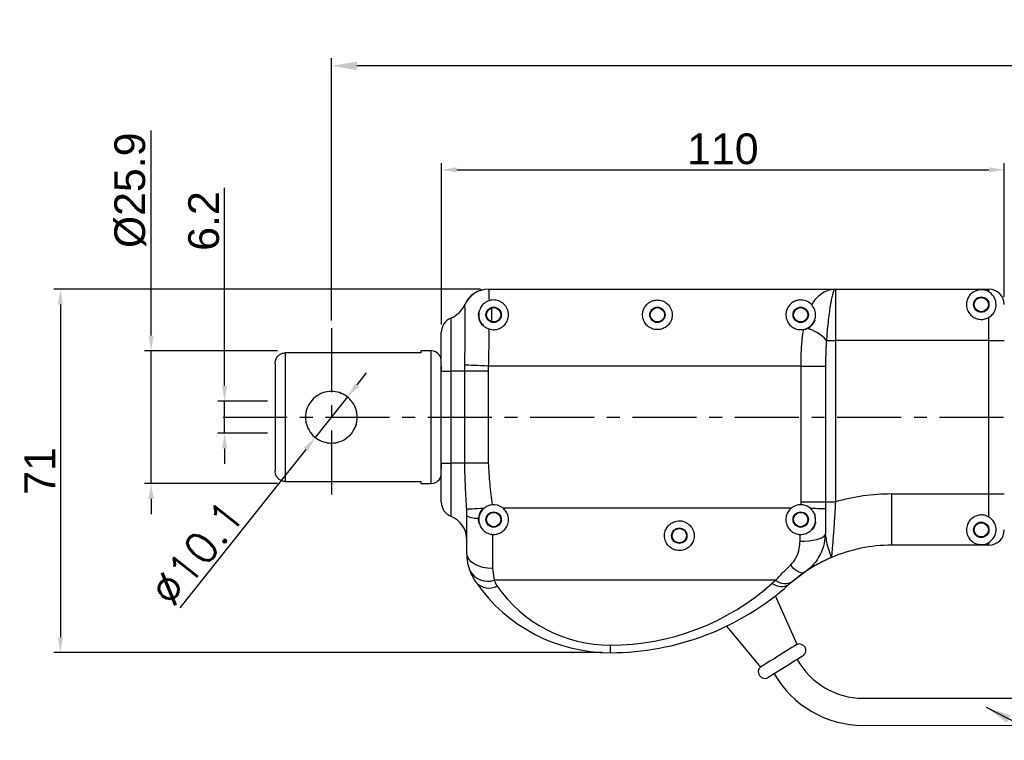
# Model space of a CAD drawing. Extents: x -901 to 3209, y -1525 to 2707.
# Tile 3 of 4: x -782 to -590, y 158 to 299. Entities that reach past the tile are written whole.
import ezdxf

# ---------------------------------------------------------------- set-up
doc = ezdxf.new("R2010")
doc.units = 0
doc.header["$LTSCALE"] = 10
doc.header["$MEASUREMENT"] = 0
doc.header["$PDMODE"] = 3
doc.linetypes.add('CENTER', pattern=[2, 1.25, -0.25, 0.25, -0.25])
doc.layers.get('0').update_dxf_attribs({"linetype": 'CONTINUOUS'})
doc.layers.get('DEFPOINTS').update_dxf_attribs({"linetype": 'CONTINUOUS'})
doc.layers.add('CE', color=2, linetype='CENTER')
doc.layers.add('DIM', color=4, linetype='CONTINUOUS')
doc.styles.get("Standard").update_dxf_attribs({"font": 'ARIAL.TTF'})
doc.dimstyles.new('FU-2D', dxfattribs={"dimscale": 0, "dimtxt": 5, "dimasz": 5, "dimexe": 1.25, "dimexo": 0.625, "dimgap": 1, "dimtad": 1, "dimdec": 4, "dimtxsty": 'STANDARD', "dimcen": 2.5, "dimazin": 3, "dimtfac": 1, "dimtdec": 4, "dimtmove": 0, "dimatfit": 3, "dimtolj": 1, "dimtzin": 0})
doc.dimstyles.new('W_8', dxfattribs={"dimtxt": 8, "dimasz": 3, "dimexe": 3, "dimexo": 3, "dimgap": 2.5, "dimtad": 1, "dimdec": 3, "dimtxsty": 'STANDARD', "dimblk1": 'OPEN', "dimblk2": 'OPEN', "dimsah": 1, "dimcen": -2.5, "dimclrd": 256, "dimclre": 256, "dimclrt": 256, "dimazin": 3, "dimtfac": 0.8, "dimtmove": 0, "dimatfit": 3, "dimtolj": 1})

# ---------------------------------------------------------------- blocks, each defined once
blk = doc.blocks.new('*D27')
at = {"layer": 'DEFPOINTS', "color": 0}
for p in [(-589.7, 269.86), (-589.7, 243.53), (-699.7, 238.11)]:
    blk.add_point(p, dxfattribs=at)
at = {"layer": 'DIM', "color": 0}
for p, q in [((-699.7, 239.61), (-699.7, 271.16)), ((-696.7, 269.86), (-592.7, 269.86)), ((-589.7, 245.03), (-589.7, 271.16))]:
    blk.add_line(p, q, dxfattribs=at)
for points in [[(-696.7, 270.36), (-696.7, 269.36), (-699.7, 269.86)], [(-592.7, 270.36), (-592.7, 269.36), (-589.7, 269.86)]]:
    blk.add_solid(points, dxfattribs=at)
at = {"layer": 'DIM', "color": 0, "insert": (-644.7, 273.92), "char_height": 6, "attachment_point": 5}
blk.add_mtext('\\A1;110', dxfattribs=at)
blk = doc.blocks.new('*D28')
at = {"layer": 'DEFPOINTS', "color": 0}
for p in [(-732.18, 224.63), (-742.04, 218.43), (-732.18, 218.43)]:
    blk.add_point(p, dxfattribs=at)
at = {"layer": 'DIM', "color": 0}
for p, q in [((-742.04, 227.63), (-742.04, 266.31)), ((-733.68, 224.63), (-743.34, 224.63)), ((-742.04, 218.43), (-742.04, 224.63)), ((-733.68, 218.43), (-743.34, 218.43)), ((-742.04, 215.43), (-742.04, 212.43))]:
    blk.add_line(p, q, dxfattribs=at)
for points in [[(-742.54, 227.63), (-741.54, 227.63), (-742.04, 224.63)], [(-742.54, 215.43), (-741.54, 215.43), (-742.04, 218.43)]]:
    blk.add_solid(points, dxfattribs=at)
at = {"layer": 'DIM', "color": 0, "insert": (-746.11, 259.86), "char_height": 6, "attachment_point": 5, "rotation": 90}
blk.add_mtext('\\A1;6.2', dxfattribs=at)
blk = doc.blocks.new('*D29')
at = {"layer": 'DEFPOINTS', "color": 0}
for p in [(-690.52, 246.53), (-774.13, 175.53), (-666.7, 175.53)]:
    blk.add_point(p, dxfattribs=at)
at = {"layer": 'DIM', "color": 0}
for p, q in [((-692.02, 246.53), (-775.43, 246.53)), ((-774.13, 243.53), (-774.13, 178.53)), ((-668.2, 175.53), (-775.43, 175.53))]:
    blk.add_line(p, q, dxfattribs=at)
for points in [[(-774.63, 243.53), (-773.63, 243.53), (-774.13, 246.53)], [(-774.63, 178.53), (-773.63, 178.53), (-774.13, 175.53)]]:
    blk.add_solid(points, dxfattribs=at)
at = {"layer": 'DIM', "color": 0, "insert": (-778.15, 211.03), "char_height": 6, "attachment_point": 5, "rotation": 90}
blk.add_mtext('\\A1;71', dxfattribs=at)
blk = doc.blocks.new('*D30')
at = {"layer": 'DEFPOINTS', "color": 0}
for p in [(-730.18, 234.48), (-756.4, 208.58), (-730.18, 208.58)]:
    blk.add_point(p, dxfattribs=at)
at = {"layer": 'DIM', "color": 0}
for p, q in [((-756.4, 237.48), (-756.4, 277.56)), ((-731.68, 234.48), (-757.7, 234.48)), ((-756.4, 208.58), (-756.4, 234.48)), ((-731.68, 208.58), (-757.7, 208.58)), ((-756.4, 205.58), (-756.4, 202.58))]:
    blk.add_line(p, q, dxfattribs=at)
for points in [[(-756.9, 237.48), (-755.9, 237.48), (-756.4, 234.48)], [(-756.9, 205.58), (-755.9, 205.58), (-756.4, 208.58)]]:
    blk.add_solid(points, dxfattribs=at)
at = {"layer": 'DIM', "color": 0, "insert": (-760.47, 265.88), "char_height": 6, "attachment_point": 5, "rotation": 90}
blk.add_mtext('\\A1;{\\f????|b0|i0|c0|p54;%%c}25.9', dxfattribs=at)
blk = doc.blocks.new('*D37')
at = {"layer": 'DEFPOINTS', "color": 0}
for p in [(-718.04, 225.48), (-724.32, 217.57)]:
    blk.add_point(p, dxfattribs=at)
at = {"layer": 'DIM', "color": 0}
for p, q in [((-716.17, 227.83), (-714.3, 230.18)), ((-718.04, 225.48), (-724.32, 217.57)), ((-726.19, 215.22), (-750.77, 184.3))]:
    blk.add_line(p, q, dxfattribs=at)
for points in [[(-716.56, 228.14), (-715.78, 227.52), (-718.04, 225.48)], [(-726.58, 215.54), (-725.8, 214.91), (-724.32, 217.57)]]:
    blk.add_solid(points, dxfattribs=at)
at = {"layer": 'DIM', "color": 0, "insert": (-747.37, 195), "char_height": 6, "attachment_point": 5, "rotation": 51.5236}
blk.add_mtext('\\A1;{\\Ftxt,cns|c0;∅10.1}', dxfattribs=at)
blk = doc.blocks.new('*D46')
at = {"layer": 'DEFPOINTS', "color": 0}
for p in [(-721.18, 290.17), (-721.18, 238.9), (-414.18, 238.9)]:
    blk.add_point(p, dxfattribs=at)
at = {"layer": 'DIM', "color": 0}
for p, q in [((-721.18, 240.4), (-721.18, 291.67)), ((-414.18, 240.4), (-414.18, 291.67)), ((-419.18, 290.17), (-716.18, 290.17))]:
    blk.add_line(p, q, dxfattribs=at)
for points in [[(-716.18, 291.01), (-716.18, 289.34), (-721.18, 290.17)], [(-419.18, 291.01), (-419.18, 289.34), (-414.18, 290.17)]]:
    blk.add_solid(points, dxfattribs=at)
at = {"layer": 'DIM', "color": 0, "insert": (-567.68, 295.25), "char_height": 6, "attachment_point": 5}
blk.add_mtext('\\A1;{\\H1.167x;307}', dxfattribs=at)

msp = doc.modelspace()

# ---------------------------------------------------------------- linework, layer by layer
at = {"color": 7, "linetype": 'CONTINUOUS'}
for p, q in [((-690.518, 246.529), (-622.702, 246.529)), ((-622.702, 246.529), (-592.702, 246.529)), ((-622.702, 246.529), (-622.702, 236.529)), ((-592.702, 246.011), (-592.702, 246.529)), ((-594.741, 244.929), (-593.664, 244.929)), ((-695.11, 243.498), (-695.12, 243.529)), ((-697.827, 240.894), (-697.827, 230.529)), ((-592.702, 236.529), (-592.702, 241.047)), ((-628.923, 238.684), (-628.298, 238.882)), ((-699.702, 230.529), (-699.702, 238.113)), ((-624.46, 236.529), (-622.702, 236.529)), ((-592.702, 236.529), (-622.702, 236.529)), ((-622.702, 236.529), (-622.702, 204.989)), ((-592.702, 206.529), (-592.702, 236.529)), ((-592.702, 236.529), (-589.702, 236.529)), ((-703.682, 234.103), (-730.182, 234.103)), ((-730.182, 234.103), (-730.182, 208.956)), ((-703.682, 234.479), (-703.682, 234.103)), ((-701.682, 234.479), (-703.682, 234.479)), ((-701.682, 221.529), (-701.682, 234.479)), ((-699.682, 231.267), (-699.696, 231.529)), ((-699.682, 230.668), (-699.682, 231.267)), ((-695.12, 230.529), (-695.11, 231.708)), ((-690.518, 231.529), (-690.537, 230.529)), ((-629.411, 231.529), (-690.518, 231.529)), ((-629.411, 204.989), (-629.411, 231.529)), ((-629.411, 231.529), (-624.619, 231.529)), ((-624.619, 231.529), (-624.619, 204.989)), ((-699.702, 212.529), (-699.702, 230.529)), ((-699.702, 230.529), (-697.827, 230.529)), ((-697.827, 230.529), (-697.827, 212.529)), ((-695.12, 230.529), (-697.827, 230.529)), ((-695.12, 212.529), (-695.12, 230.529)), ((-690.537, 230.529), (-695.12, 230.529)), ((-690.537, 230.529), (-690.537, 212.529)), ((-701.682, 208.579), (-701.682, 221.529)), ((-721.422, 216.485), (-721.182, 216.479)), ((-721.182, 216.479), (-720.725, 216.5)), ((-699.702, 204.945), (-699.702, 212.529)), ((-699.702, 212.529), (-697.827, 212.529)), ((-699.696, 211.529), (-699.682, 211.791)), ((-699.682, 211.791), (-699.682, 212.391)), ((-695.12, 212.529), (-697.827, 212.529)), ((-697.827, 212.529), (-697.827, 202.164)), ((-690.537, 212.529), (-695.12, 212.529)), ((-730.182, 208.956), (-703.682, 208.956)), ((-703.682, 208.956), (-703.682, 208.579)), ((-703.682, 208.579), (-701.682, 208.579)), ((-611.711, 206.529), (-592.702, 206.529)), ((-611.711, 196.529), (-611.711, 206.529)), ((-592.702, 202.011), (-592.702, 206.529)), ((-592.702, 206.529), (-589.702, 206.529)), ((-629.415, 204.428), (-629.411, 204.989)), ((-629.411, 204.989), (-624.619, 204.989)), ((-624.619, 204.989), (-624.624, 203.667)), ((-624.619, 204.989), (-622.702, 204.989)), ((-694.702, 202.243), (-694.726, 203.513)), ((-694.702, 194.933), (-694.702, 202.243)), ((-687.696, 203.813), (-631.269, 203.813)), ((-689.702, 198.637), (-689.702, 191.973)), ((-629.604, 197.339), (-629.568, 198.63)), ((-592.702, 196.529), (-611.711, 196.529)), ((-594.741, 198.129), (-593.664, 198.129)), ((-592.702, 196.529), (-592.702, 197.047)), ((-689.702, 191.973), (-689.395, 189.671)), ((-628.673, 191.274), (-631.131, 189.396)), ((-634.368, 189.671), (-689.395, 189.671)), ((-630.203, 177.137), (-634.397, 186.646)), ((-644.005, 180.689), (-637.353, 172.704)), ((-666.702, 176.994), (-666.702, 175.529))]:
    msp.add_line(p, q, dxfattribs=at)
at = {"ltscale": 0.1}
for p, q in [((-617.297, 166.63), (-583.716, 166.631)), ((-617.297, 161.33), (-583.65, 161.337))]:
    msp.add_line(p, q, dxfattribs=at)
at = {"color": 7, "linetype": 'CONTINUOUS', "flags": 128}
for points in [[(-690.518, 231.529), (-691.243, 231.557), (-691.953, 231.585), (-692.633, 231.612), (-693.268, 231.636), (-693.845, 231.659), (-694.351, 231.678), (-694.776, 231.695), (-695.11, 231.708)], [(-691.388, 203.715), (-692.053, 203.675), (-692.668, 203.637), (-693.223, 203.604), (-693.704, 203.575), (-694.103, 203.551), (-694.41, 203.533), (-694.619, 203.52), (-694.726, 203.513)], [(-627.627, 203.758), (-627.103, 203.742), (-626.609, 203.727), (-626.152, 203.713), (-625.74, 203.701), (-625.376, 203.69), (-625.066, 203.68), (-624.815, 203.672), (-624.624, 203.667)], [(-629.604, 197.339), (-628.73, 197.336), (-627.883, 197.383), (-627.089, 197.478), (-626.373, 197.62), (-625.756, 197.802), (-625.258, 198.02), (-624.893, 198.267), (-624.674, 198.535)], [(-689.702, 191.973), (-690.678, 192.03), (-691.616, 192.198), (-692.48, 192.472), (-693.238, 192.84), (-693.86, 193.289), (-694.322, 193.8), (-694.606, 194.356), (-694.702, 194.933)], [(-631.5, 192.593), (-631.067, 192.186), (-630.642, 191.839), (-630.233, 191.557), (-629.847, 191.347), (-629.492, 191.212), (-629.174, 191.154), (-628.9, 191.175), (-628.673, 191.274)], [(-630.203, 177.137), (-630.306, 177.073), (-630.646, 176.862), (-631.198, 176.52), (-631.926, 176.068), (-632.781, 175.538), (-633.703, 174.967), (-634.631, 174.392)], [(-634.631, 174.392), (-635.5, 173.853), (-636.252, 173.386), (-636.836, 173.025), (-637.211, 172.792), (-637.352, 172.705), (-637.353, 172.704)], [(-628.965, 174.947), (-629.017, 174.915), (-629.306, 174.735), (-629.829, 174.411), (-630.546, 173.967), (-631.405, 173.434), (-632.341, 172.854), (-633.286, 172.268)], [(-633.286, 172.268), (-634.169, 171.72), (-634.925, 171.252), (-635.498, 170.897), (-635.844, 170.682), (-635.942, 170.621)]]:
    msp.add_lwpolyline(points, dxfattribs=at)
at = {"color": 7, "linetype": 'CONTINUOUS'}
for centre, radius in [((-594.202, 243.529), 1.5), ((-594.202, 243.529), 1.39), ((-689.482, 241.529), 1.5), ((-689.482, 241.529), 1.4), ((-657.482, 241.529), 1.5), ((-657.482, 241.529), 1.4), ((-629.482, 241.529), 1.5), ((-629.482, 241.529), 1.4), ((-689.482, 201.529), 1.5), ((-689.482, 201.529), 1.4), ((-629.482, 201.529), 1.5), ((-629.482, 201.529), 1.4), ((-594.202, 199.529), 1.5), ((-594.202, 199.529), 1.39), ((-653.202, 198.379), 1.5), ((-653.202, 198.379), 1.4)]:
    msp.add_circle(centre, radius, dxfattribs=at)
for centre, radius, start, end in [((-690.537, 241.529), 5, 90, 156.42182), ((-690.517, 241.533), 4.996, 90.01095, 156.83547), ((-592.702, 243.529), 3, 0, 90), ((-699.702, 245.529), 5, 292.02431, 336.42182), ((-696.702, 238.113), 3, 112.02431, 180), ((-689.482, 241.529), 3, 164.93512, 221.81031), ((-629.482, 241.529), 3, 286.91309, 340.52878), ((-630.102, 231.632), 7.47, 40.95723, 76.03056), ((-701.682, 232.479), 2, 8.13822, 90), ((-721.182, 221.529), 5.05, 340.03163, 19.13759), ((-701.682, 210.579), 2, 270, 351.86178), ((-611.711, 166.529), 40, 90, 105.94847), ((-696.702, 204.945), 3, 180, 247.97569), ((-689.482, 201.529), 2.9, 51.96921, 96.11534), ((-629.482, 201.529), 2.9, 88.66814, 128.03079), ((-699.702, 197.529), 5, 0, 67.97569), ((-692.729, 206.274), 4.488, 243.91437, 274.59028), ((-689.482, 201.529), 3, 138.18963, 195.06488), ((-629.482, 201.529), 3, 19.47122, 22.08613), ((-629.482, 201.529), 3, 318.18969, 337.91387), ((-629.482, 201.529), 3, 337.91387, 350.40593), ((-592.702, 199.529), 3, 270, 0), ((-611.711, 166.529), 30, 90, 113.11217), ((-611.711, 166.529), 30, 113.11217, 130.33978), ((-684.702, 194.933), 10, 200.19933, 214.83034), ((-690.631, 193.456), 3.982, 209.75278, 288.08091), ((-666.702, 207.458), 31.929, 214.83034, 270), ((-690.397, 191.668), 3.507, 224.21798, 296.97276), ((-684.702, 191.398), 5, 200.19933, 214.83034), ((-666.702, 203.922), 26.929, 214.83034, 270), ((-666.702, 224.494), 47.5, 270, 311.80184), ((-666.702, 228.029), 52.5, 270, 311.80184), ((-611.711, 162.994), 35, 130.33978, 131.80184), ((-633.235, 191.415), 2.949, 232.22947, 301.18527), ((-632.548, 191.904), 2.881, 230.81194, 299.45523), ((-611.711, 166.529), 30, 130.33978, 131.80184), ((-629.737, 175.955), 1.27, 307.42244, 111.54772), ((-636.502, 171.761), 1.27, 132.04556, 296.17084)]:
    msp.add_arc(centre, radius, start, end, dxfattribs=at)
at = {"ltscale": 0.1}
for radius, start in [(14.7, 208.97669), (20, 209.72436)]:
    msp.add_arc((-617.297, 181.33), radius, start, 270, dxfattribs=at)
at = {"color": 7, "linetype": 'CONTINUOUS'}
for points, knots in [([(-690.518, 246.529), (-690.494, 246.473), (-690.45, 246.37), (-690.407, 245.596), (-690.388, 244.828), (-690.381, 244.334), (-690.38, 244.287)], [0, 0, 0, 0, 0.357633, 0.6578226, 0.9667235, 1, 1, 1, 1]), ([(-627.322, 243.464), (-627.056, 243.885), (-626.518, 244.737), (-625.469, 245.701), (-624.195, 246.369), (-623.211, 246.528), (-622.709, 246.529), (-622.702, 246.529)], [0, 0, 0, 0, 0.2174446, 0.4397504, 0.7141876, 0.9960382, 1, 1, 1, 1]), ([(-622.702, 246.529), (-622.703, 246.529), (-622.766, 246.529), (-622.889, 246.452), (-623.085, 246.1), (-623.292, 245.464), (-623.489, 244.605), (-623.689, 243.518), (-623.89, 242.201), (-624.101, 240.524), (-624.287, 238.72), (-624.4, 237.37), (-624.453, 236.633), (-624.46, 236.529)], [0, 0, 0, 0, 0.0014578, 0.096709, 0.190082, 0.303928, 0.4177876, 0.4979393, 0.6216988, 0.7454782, 0.8631255, 0.9807736, 1, 1, 1, 1]), ([(-592.702, 246.011), (-592.763, 246.046), (-592.938, 246.146), (-593.211, 246.262), (-593.538, 246.357), (-593.8, 246.406), (-594.04, 246.426), (-594.208, 246.431), (-594.391, 246.425), (-594.701, 246.395), (-595.467, 246.214), (-596.21, 245.734), (-596.847, 244.823), (-597.125, 243.953), (-597.108, 242.964), (-596.742, 242.021), (-596.102, 241.268), (-595.268, 240.774), (-594.336, 240.586), (-593.441, 240.677), (-592.941, 240.928), (-592.702, 241.047)], [0, 0, 0, 0, 0.0232777, 0.0676026, 0.0971827, 0.126914, 0.1381081, 0.1472291, 0.1572999, 0.1713348, 0.2142318, 0.3869679, 0.4741175, 0.5609938, 0.6470898, 0.7188956, 0.7795582, 0.8404166, 0.8964681, 0.9506782, 1, 1, 1, 1]), ([(-690.386, 238.774), (-690.199, 238.724), (-689.73, 238.6), (-688.936, 238.638), (-688.111, 238.926), (-687.414, 239.437), (-686.887, 240.138), (-686.548, 241.09), (-686.578, 242.188), (-687.038, 243.214), (-687.717, 243.89), (-688.431, 244.256), (-688.988, 244.403), (-689.52, 244.442), (-689.983, 244.4), (-690.261, 244.321), (-690.38, 244.287)], [0, 0, 0, 0, 0.0456366, 0.1142331, 0.1812988, 0.2502555, 0.3247205, 0.4095459, 0.5358554, 0.6644282, 0.7822719, 0.8438325, 0.8927449, 0.9260026, 0.9682206, 1, 1, 1, 1]), ([(-657.482, 244.429), (-657.663, 244.419), (-658.075, 244.395), (-658.756, 244.17), (-659.554, 243.657), (-660.225, 242.731), (-660.47, 241.521), (-660.214, 240.384), (-659.637, 239.499), (-658.811, 238.883), (-657.855, 238.603), (-656.937, 238.636), (-656.111, 238.927), (-655.414, 239.437), (-654.887, 240.138), (-654.548, 241.09), (-654.578, 242.189), (-655.038, 243.213), (-655.717, 243.891), (-656.431, 244.254), (-656.988, 244.407), (-657.34, 244.423), (-657.482, 244.429)], [0, 0, 0, 0, 0.0247268, 0.0562032, 0.1074963, 0.1911745, 0.2771746, 0.3388154, 0.3894337, 0.440339, 0.4843748, 0.524552, 0.5638319, 0.6042195, 0.6478332, 0.6975147, 0.7714934, 0.8467978, 0.9158178, 0.9518735, 0.9805211, 1, 1, 1, 1]), ([(-627.322, 243.464), (-627.504, 243.641), (-627.824, 243.951), (-628.432, 244.255), (-628.988, 244.403), (-629.521, 244.443), (-630.075, 244.389), (-630.756, 244.173), (-631.554, 243.655), (-632.225, 242.731), (-632.47, 241.521), (-632.214, 240.384), (-631.637, 239.499), (-630.811, 238.883), (-629.855, 238.603), (-629.221, 238.626), (-628.929, 238.682), (-628.923, 238.684)], [0, 0, 0, 0, 0.0728306, 0.1276692, 0.1712406, 0.2008668, 0.2384749, 0.2863482, 0.3643625, 0.491632, 0.6224332, 0.7161855, 0.7931731, 0.8705967, 0.937573, 0.9986797, 1, 1, 1, 1]), ([(-592.702, 241.047), (-592.476, 241.214), (-591.95, 241.603), (-591.427, 242.49), (-591.213, 243.609), (-591.53, 244.908), (-592.206, 245.691), (-592.619, 245.957), (-592.702, 246.011)], [0, 0, 0, 0, 0.1073716, 0.2492754, 0.463403, 0.6844998, 0.9360752, 1, 1, 1, 1]), ([(-695.11, 231.708), (-695.101, 232.287), (-695.082, 233.51), (-695.06, 235.335), (-695.04, 237.581), (-695.032, 239.829), (-695.039, 241.558), (-695.055, 242.594), (-695.076, 243.266), (-695.098, 243.417), (-695.11, 243.498)], [0, 0, 0, 0, 0.09556893, 0.20160427, 0.31030899, 0.49992362, 0.65821414, 0.76426328, 0.87298506, 1, 1, 1, 1]), ([(-690.38, 244.287), (-690.714, 244.134), (-691.381, 243.829), (-692.055, 242.987), (-692.424, 241.96), (-692.377, 240.841), (-691.94, 239.88), (-691.289, 239.216), (-690.751, 238.902), (-690.449, 238.796), (-690.386, 238.774)], [0, 0, 0, 0, 0.1378066, 0.2750916, 0.4305136, 0.6113251, 0.7813138, 0.8917226, 0.977331, 1, 1, 1, 1]), ([(-689.832, 240.173), (-689.826, 240.527), (-689.819, 240.987), (-689.817, 241.952), (-689.827, 242.517), (-689.848, 242.864), (-689.849, 242.88)], [0, 0, 0, 0, 0.3110557, 0.4044288, 0.9724012, 1, 1, 1, 1]), ([(-628.298, 238.882), (-628.019, 239.043), (-627.389, 239.407), (-626.805, 240.267), (-626.514, 241.342), (-626.658, 242.535), (-627.1, 243.153), (-627.322, 243.464)], [0, 0, 0, 0, 0.1551251, 0.3492116, 0.5465296, 0.7715851, 1, 1, 1, 1]), ([(-690.386, 238.774), (-690.387, 238.693), (-690.396, 237.884), (-690.418, 236.242), (-690.46, 233.871), (-690.499, 232.273), (-690.518, 231.529)], [0, 0, 0, 0, 0.0362922, 0.3656798, 0.7046022, 1, 1, 1, 1]), ([(-629.411, 231.529), (-629.41, 231.775), (-629.406, 232.819), (-629.36, 234.655), (-629.233, 236.439), (-629.078, 237.77), (-628.981, 238.341), (-628.923, 238.684)], [0, 0, 0, 0, 0.0985815, 0.4191126, 0.7395794, 0.8436178, 1, 1, 1, 1]), ([(-624.46, 236.529), (-624.484, 236.222), (-624.521, 235.758), (-624.595, 234.259), (-624.617, 232.896), (-624.619, 231.693), (-624.619, 231.529)], [0, 0, 0, 0, 0.1860217, 0.2815511, 0.9022087, 1, 1, 1, 1]), ([(-732.182, 232.031), (-732.159, 232.271), (-732.113, 232.751), (-731.748, 233.387), (-731.215, 233.852), (-730.658, 234.075), (-730.307, 234.095), (-730.182, 234.103)], [0, 0, 0, 0, 0.2250384, 0.4502865, 0.6699282, 0.8821294, 1, 1, 1, 1]), ([(-732.182, 232.031), (-732.182, 231.845), (-732.182, 231.474), (-732.182, 230.59), (-732.182, 229.474), (-732.182, 228.115), (-732.182, 226.577), (-732.182, 224.925), (-732.182, 223.229), (-732.182, 221.529), (-732.182, 219.83), (-732.182, 218.133), (-732.182, 216.481), (-732.182, 214.942), (-732.182, 213.59), (-732.182, 212.085), (-732.182, 211.446), (-732.182, 211.027)], [0, 0, 0, 0, 0.0608811, 0.1217527, 0.1854872, 0.2500961, 0.3147049, 0.3784394, 0.4404939, 0.5001878, 0.5598816, 0.6219361, 0.6856706, 0.7502794, 0.8148883, 0.8786228, 1, 1, 1, 1]), ([(-716.132, 221.529), (-716.184, 220.984), (-716.287, 219.895), (-717.089, 218.432), (-718.297, 217.266), (-719.869, 216.55), (-721.572, 216.404), (-723.168, 216.796), (-724.556, 217.653), (-725.639, 218.95), (-726.153, 220.34), (-726.281, 221.769), (-726.053, 223.164), (-725.282, 224.626), (-724.066, 225.792), (-722.496, 226.508), (-720.792, 226.654), (-719.197, 226.262), (-717.807, 225.405), (-716.731, 224.108), (-716.197, 222.718), (-716.149, 221.831), (-716.132, 221.529)], [0, 0, 0, 0, 0.0510124, 0.1019449, 0.154977, 0.2101919, 0.2629647, 0.3123041, 0.3626521, 0.4166783, 0.4716329, 0.5, 0.5510124, 0.6019449, 0.654977, 0.7101919, 0.7629647, 0.8123041, 0.8626521, 0.9166783, 0.9716329, 1, 1, 1, 1]), ([(-694.726, 203.513), (-694.819, 204.968), (-695.009, 207.906), (-695.083, 210.978), (-695.12, 212.529)], [0, 0, 0, 0, 0.4950628, 1, 1, 1, 1]), ([(-690.537, 212.529), (-690.458, 211.175), (-690.298, 208.461), (-689.96, 205.764), (-689.791, 204.413)], [0, 0, 0, 0, 0.4989924, 1, 1, 1, 1]), ([(-730.182, 208.956), (-730.402, 208.977), (-730.842, 209.021), (-731.429, 209.36), (-731.88, 209.862), (-732.141, 210.447), (-732.17, 210.851), (-732.182, 211.027)], [0, 0, 0, 0, 0.2060434, 0.4120053, 0.6203268, 0.834485, 1, 1, 1, 1]), ([(-689.791, 204.413), (-690.089, 204.355), (-690.685, 204.242), (-691.154, 203.89), (-691.388, 203.715)], [0, 0, 0, 0, 0.5013086, 1, 1, 1, 1]), ([(-627.627, 203.758), (-627.878, 203.932), (-628.36, 204.265), (-629.018, 204.412), (-629.361, 204.426), (-629.415, 204.428)], [0, 0, 0, 0, 0.4779126, 0.9177115, 1, 1, 1, 1]), ([(-622.702, 204.989), (-622.736, 204.365), (-622.803, 203.115), (-622.914, 201.29), (-623.03, 199.567), (-623.146, 197.992), (-623.258, 196.618), (-623.356, 195.505), (-623.431, 194.703), (-623.479, 194.208), (-623.485, 194.149), (-623.487, 194.121)], [0, 0, 0, 0, 0.114705, 0.2294238, 0.3443498, 0.45926, 0.5733099, 0.6872954, 0.7948435, 0.9023197, 1, 1, 1, 1]), ([(-691.388, 203.715), (-691.62, 203.468), (-692.082, 202.974), (-692.318, 202.254), (-692.363, 201.855), (-692.37, 201.8)], [0, 0, 0, 0, 0.4624104, 0.9252413, 1, 1, 1, 1]), ([(-689.702, 198.637), (-689.524, 198.634), (-689.03, 198.623), (-688.235, 198.856), (-687.438, 199.397), (-686.851, 200.184), (-686.551, 201.136), (-686.592, 202.134), (-686.956, 203.098), (-687.444, 203.57), (-687.696, 203.813)], [0, 0, 0, 0, 0.0720207, 0.1993279, 0.3276432, 0.4597981, 0.5944973, 0.728354, 0.8598634, 1, 1, 1, 1]), ([(-631.269, 203.813), (-631.277, 203.807), (-631.54, 203.599), (-631.988, 203.096), (-632.363, 202.184), (-632.418, 201.202), (-632.149, 200.256), (-631.578, 199.444), (-630.764, 198.866), (-630.043, 198.656), (-629.642, 198.634), (-629.568, 198.63)], [0, 0, 0, 0, 0.0044495, 0.1413817, 0.2778169, 0.4137868, 0.5507243, 0.6900289, 0.8306071, 0.9688833, 1, 1, 1, 1]), ([(-629.568, 198.63), (-629.251, 198.651), (-628.616, 198.693), (-627.753, 199.14), (-627.066, 199.826), (-626.643, 200.713), (-626.539, 201.65), (-626.714, 202.523), (-627.084, 203.239), (-627.464, 203.602), (-627.627, 203.758)], [0, 0, 0, 0, 0.1298643, 0.2595643, 0.393562, 0.5303805, 0.6562569, 0.7737698, 0.902645, 1, 1, 1, 1]), ([(-624.624, 203.667), (-624.628, 203.208), (-624.637, 202.096), (-624.655, 200.353), (-624.668, 199.145), (-624.674, 198.535)], [0, 0, 0, 0, 0.25801499, 0.62499364, 1, 1, 1, 1]), ([(-592.702, 202.011), (-592.845, 202.088), (-593.252, 202.308), (-593.785, 202.419), (-594.446, 202.438), (-595.104, 202.334), (-595.905, 201.93), (-596.538, 201.319), (-596.998, 200.487), (-597.181, 199.393), (-596.852, 198.082), (-596.118, 197.266), (-595.412, 196.88), (-595.018, 196.739), (-594.735, 196.674), (-594.486, 196.641), (-594.307, 196.629), (-594.136, 196.629), (-593.96, 196.637), (-593.605, 196.678), (-593.184, 196.792), (-592.869, 196.959), (-592.702, 197.047)], [0, 0, 0, 0, 0.03024889, 0.08647728, 0.09643735, 0.1509245, 0.20538164, 0.26068193, 0.31968791, 0.40287706, 0.51871285, 0.68877836, 0.75178833, 0.78896805, 0.82188685, 0.8349397, 0.84813973, 0.85680698, 0.86544606, 0.88151507, 0.93739609, 1, 1, 1, 1]), ([(-592.702, 197.047), (-592.342, 197.332), (-591.616, 197.906), (-591.193, 199.38), (-591.423, 200.562), (-591.924, 201.38), (-592.378, 201.805), (-592.648, 201.977), (-592.702, 202.011)], [0, 0, 0, 0, 0.2684546, 0.5406642, 0.7525903, 0.8799926, 0.9761034, 1, 1, 1, 1]), ([(-692.37, 201.8), (-692.377, 201.652), (-692.398, 201.206), (-692.226, 200.459), (-691.763, 199.658), (-691.051, 199.028), (-690.31, 198.711), (-689.843, 198.654), (-689.702, 198.637)], [0, 0, 0, 0, 0.0971664, 0.2934204, 0.4867585, 0.693923, 0.9081982, 1, 1, 1, 1]), ([(-653.202, 201.279), (-653.526, 201.247), (-654.173, 201.184), (-655.034, 200.693), (-655.69, 199.973), (-656.073, 199.075), (-656.144, 198.098), (-655.886, 197.134), (-655.305, 196.294), (-654.46, 195.699), (-653.488, 195.439), (-652.54, 195.507), (-651.692, 195.85), (-650.978, 196.441), (-650.463, 197.265), (-650.244, 198.259), (-650.384, 199.288), (-650.868, 200.196), (-651.613, 200.868), (-652.434, 201.227), (-652.98, 201.264), (-653.202, 201.279)], [0, 0, 0, 0, 0.0521308, 0.1042617, 0.1564037, 0.2088344, 0.262314, 0.3177857, 0.3752766, 0.4326283, 0.4863302, 0.5355975, 0.5835794, 0.6339708, 0.6884952, 0.7459936, 0.8033644, 0.8585326, 0.9117261, 0.9640423, 1, 1, 1, 1]), ([(-624.674, 198.535), (-624.766, 197.793), (-624.924, 196.518), (-625.584, 194.834), (-626.383, 193.471), (-627.404, 192.244), (-628.246, 191.6), (-628.673, 191.274)], [0, 0, 0, 0, 0.2547065, 0.4371999, 0.6247709, 0.8097581, 1, 1, 1, 1]), ([(-624.674, 198.535), (-624.581, 197.908), (-624.393, 196.65), (-623.879, 195.197), (-623.593, 194.42), (-623.501, 194.16), (-623.488, 194.121), (-623.487, 194.121), (-623.487, 194.121)], [0, 0, 0, 0, 0.26806049, 0.53746731, 0.80545675, 0.90120138, 0.99799356, 1, 1, 1, 1]), ([(-631.5, 192.593), (-631.101, 193.056), (-630.275, 194.013), (-629.733, 195.697), (-629.642, 196.856), (-629.604, 197.339)], [0, 0, 0, 0, 0.3530458, 0.7307527, 1, 1, 1, 1]), ([(-694.087, 191.48), (-694.263, 192.026), (-694.618, 193.134), (-694.674, 194.328), (-694.702, 194.933)], [0, 0, 0, 0, 0.49300972, 1, 1, 1, 1]), ([(-634.368, 189.671), (-633.935, 190.151), (-633.064, 191.117), (-632.024, 192.099), (-631.5, 192.593)], [0, 0, 0, 0, 0.4965269, 1, 1, 1, 1]), ([(-623.487, 194.121), (-623.492, 194.119), (-623.498, 194.117), (-623.505, 194.114), (-623.508, 194.112), (-623.522, 194.107), (-623.535, 194.101), (-623.551, 194.094), (-623.591, 194.077), (-623.637, 194.057), (-623.773, 193.998), (-624.096, 193.855), (-624.751, 193.552), (-625.657, 193.098), (-626.604, 192.579), (-627.45, 192.075), (-628.119, 191.648), (-628.49, 191.399), (-628.639, 191.297), (-628.673, 191.274)], [0, 0, 0, 0, 0.00160077, 0.00196404, 0.00226674, 0.00255703, 0.00640284, 0.0067158, 0.00782002, 0.01943549, 0.02170454, 0.05302262, 0.12845337, 0.25498346, 0.41347538, 0.57761184, 0.75889837, 0.94436046, 1, 1, 1, 1])]:
    msp.add_open_spline(points, degree=3, knots=knots, dxfattribs=at)
at = {"layer": 'CE'}
for p, q in [((-721.18, 238.903), (-721.18, 204.152)), ((-742.338, 221.528), (-397.799, 221.528))]:
    msp.add_line(p, q, dxfattribs=at)

# ---------------------------------------------------------------- dimensions: what is measured, and where the dimension line sits
at = {"layer": 'DIM'}
dim = msp.add_linear_dim(base=(-721.18, 290.172), p1=(-414.18, 238.903), p2=(-721.18, 238.903), text='{\\H1.167x;<>}', dimstyle='FU-2D', override={"dimscale": 1, "dimtxt": 6, "dimexe": 1.5, "dimexo": 1.5, "dimgap": 1.5, "dimdec": 1, "dimtp": 0.2, "dimtfac": 0.6, "dimtdec": 1, "dimtmove": 0, "dimatfit": 0}, dxfattribs=at)
dim.commit()
dim.dimension.update_dxf_attribs({"geometry": '*D46', "text_midpoint": (-567.68, 295.25)})
dim = msp.add_linear_dim(base=(-756.402, 208.579), p1=(-730.182, 234.479), p2=(-730.182, 208.579), angle=90, text='{\\f????|b0|i0|c0|p54;%%c}<>', dimstyle='FU-2D', override={"dimscale": 1, "dimtxt": 6, "dimasz": 3, "dimexe": 1.3, "dimexo": 1.5, "dimdec": 2, "dimtp": 0.2, "dimtfac": 0.6, "dimtdec": 2, "dimtmove": 0, "dimatfit": 0}, dxfattribs=at)
dim.commit()
dim.dimension.update_dxf_attribs({"geometry": '*D30', "text_midpoint": (-756.402, 265.876), "dimtype": 160})
dim = msp.add_linear_dim(base=(-589.702, 269.861), p1=(-699.702, 238.113), p2=(-589.702, 243.529), dimstyle='FU-2D', override={"dimscale": 1, "dimtxt": 6, "dimasz": 3, "dimexe": 1.3, "dimexo": 1.5, "dimdec": 2, "dimtp": 0.2, "dimtfac": 0.6, "dimtdec": 2, "dimtmove": 0, "dimatfit": 0}, dxfattribs=at)
dim.commit()
dim.dimension.update_dxf_attribs({"geometry": '*D27', "text_midpoint": (-644.702, 269.861), "dimtype": 160})
for base, p1, p2, picture, middle in [((-742.045, 218.429), (-732.182, 224.629), (-732.182, 218.429), '*D28', (-742.045, 259.865)), ((-774.134, 175.529), (-690.518, 246.529), (-666.702, 175.529), '*D29', (-774.134, 211.029))]:
    dim = msp.add_linear_dim(base=base, p1=p1, p2=p2, angle=90, dimstyle='FU-2D', override={"dimscale": 1, "dimtxt": 6, "dimasz": 3, "dimexe": 1.3, "dimexo": 1.5, "dimdec": 2, "dimtp": 0.2, "dimtfac": 0.6, "dimtdec": 2, "dimtmove": 0, "dimatfit": 0}, dxfattribs=at)
    dim.commit()
    dim.dimension.update_dxf_attribs({"geometry": picture, "text_midpoint": middle, "dimtype": 160})
dim = msp.add_diameter_dim_2p(p1=(-718.037, 225.482), p2=(-724.323, 217.573), text='{\\Ftxt,cns|c0;<>}', dimstyle='FU-2D', override={"dimscale": 1, "dimtxt": 6, "dimasz": 3, "dimexe": 1.3, "dimexo": 1.5, "dimdec": 2, "dimtp": 0.2, "dimtfac": 0.6, "dimtdec": 2, "dimtmove": 0, "dimatfit": 0}, dxfattribs=at)
dim.commit()
dim.dimension.update_dxf_attribs({"geometry": '*D37', "text_midpoint": (-744.238, 192.515), "dimtype": 163})

# ---------------------------------------------------------------- leaders
msp.add_leader([(-593.266, 164.867), (-580.788, 158.408), (-483.748, 158.408)], dimstyle='W_8', override={"dimtxt": 5, "dimasz": 5, "dimexe": 1.5, "dimexo": 1.5, "dimgap": 1.5, "dimtp": 0.2, "dimtdec": 3}, dxfattribs=at)

doc.saveas('drawing.dxf')
